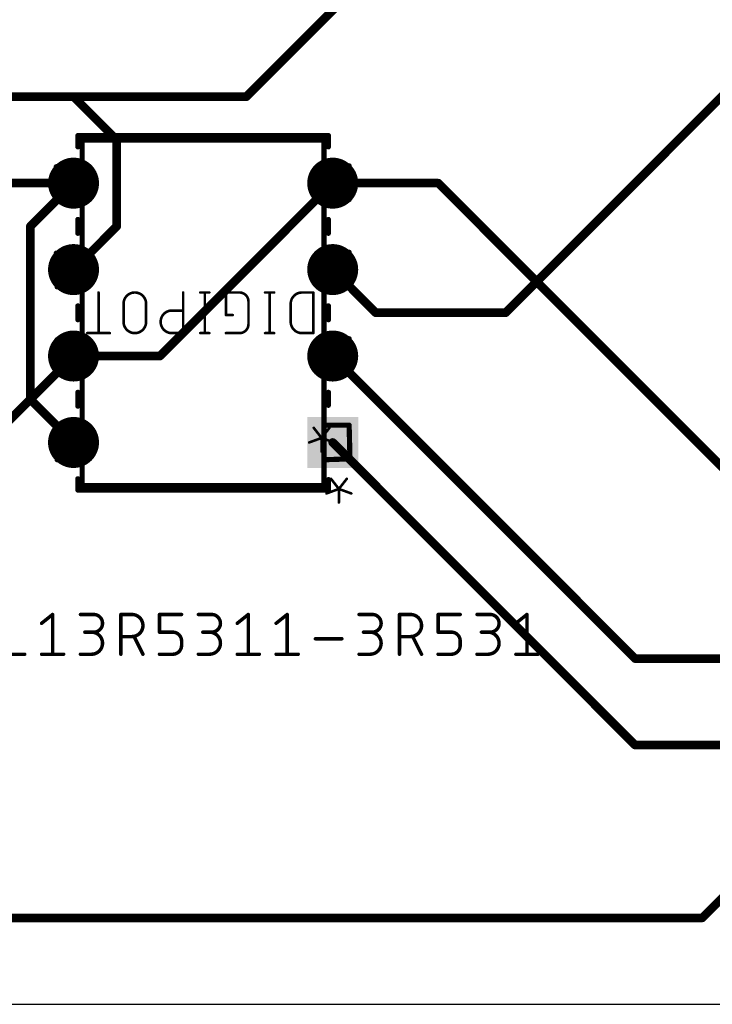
# Model space of a CAD drawing. Extents: x 0 to 99, y -9.3 to 67.
# Tile 5 of 8: x 51.8 to 72.1, y 0 to 28.9. Entities that reach past the tile are written whole.
import ezdxf

# ---------------------------------------------------------------- set-up
doc = ezdxf.new("R2010")
doc.units = 0
for name, color, linetype in [('1', 12, 'CONTINUOUS'), ('16', 132, 'CONTINUOUS'), ('17', 110, 'CONTINUOUS'), ('20', 31, 'CONTINUOUS'), ('21', 7, 'CONTINUOUS'), ('23', 53, 'CONTINUOUS'), ('25', 7, 'CONTINUOUS'), ('27', 7, 'CONTINUOUS'), ('51', 7, 'CONTINUOUS')]:
    doc.layers.add(name, color=color, linetype=linetype)

# ---------------------------------------------------------------- blocks, each defined once
blk = doc.blocks.new('SQUAREP')
blk.add_solid([(-0.5, -0.5), (0.5, -0.5), (-0.5, 0.5), (0.5, 0.5)])
blk = doc.blocks.new('ROUNDP')
at = {"const_width": 0.5}
blk.add_lwpolyline([(0, -0.25, 1), (0, 0.25, 1), (0, -0.25)], format="xyb", dxfattribs=at)

msp = doc.modelspace()

# ---------------------------------------------------------------- linework, layer by layer
at = {"layer": '1', "const_width": 0.254}
for points in [[(66.04, 20.32), (78.74, 33.02)], [(33.02, 26.67), (53.34, 26.67)], [(53.34, 26.67), (54.61, 25.4)], [(54.61, 25.4), (54.61, 22.86)], [(30.48, 24.13), (53.34, 24.13)], [(53.34, 24.13), (52.07, 22.86)], [(52.07, 22.86), (52.07, 17.78)], [(54.61, 22.86), (53.34, 21.59)], [(60.96, 21.59), (62.23, 20.32)], [(62.23, 20.32), (66.04, 20.32)], [(52.07, 17.78), (53.34, 16.51)], [(71.826, 2.54), (82.24, 12.954)], [(6.35, 2.54), (71.826, 2.54)]]:
    msp.add_lwpolyline(points, dxfattribs=at)
at = {"layer": '1', "const_width": 0.127}
for points in [[(53.3849, 26.7149, 1), (53.2951, 26.6251)], [(53.34, 26.6065, 1), (53.34, 26.7335)], [(54.6735, 25.4, 1), (54.5465, 25.4)], [(54.5651, 25.3551, 1), (54.6549, 25.4449)], [(53.3849, 24.0851, 1), (53.2951, 24.1749)], [(53.34, 24.0665, 1), (53.34, 24.1935)], [(52.1335, 22.86, 1), (52.0065, 22.86)], [(52.0251, 22.9049, 1), (52.1149, 22.8151)], [(54.5465, 22.86, 1), (54.6735, 22.86)], [(54.6549, 22.8151, 1), (54.5651, 22.9049)], [(61.0049, 21.6349, 1), (60.9151, 21.5451)], [(53.2951, 21.6349, 1), (53.3849, 21.5451)], [(62.23, 20.3835, 1), (62.23, 20.2565)], [(62.1851, 20.2751, 1), (62.2749, 20.3649)], [(65.9951, 20.3649, 1), (66.0849, 20.2751)], [(66.04, 20.2565, 1), (66.04, 20.3835)], [(52.1149, 17.8249, 1), (52.0251, 17.7351)], [(52.0065, 17.78, 1), (52.1335, 17.78)], [(53.2951, 16.4651, 1), (53.3849, 16.5549)], [(71.7811, 2.5849, 1), (71.8709, 2.4951)], [(71.826, 2.4765, 1), (71.826, 2.6035)]]:
    msp.add_lwpolyline(points, format="xyb", dxfattribs=at)
at = {"layer": '16', "const_width": 0.254}
for points in [[(58.42, 26.67), (67.31, 35.56)], [(49.53, 26.67), (58.42, 26.67)], [(60.96, 24.13), (55.88, 19.05)], [(64.064, 24.13), (60.96, 24.13)], [(75.24, 12.954), (64.064, 24.13)], [(53.34, 19.05), (38.0492, 3.7592)], [(55.88, 19.05), (53.34, 19.05)], [(60.96, 19.05), (69.85, 10.16)], [(60.96, 16.51), (69.85, 7.62)], [(69.85, 10.16), (85.09, 10.16)], [(69.85, 7.62), (87.63, 7.62)]]:
    msp.add_lwpolyline(points, dxfattribs=at)
at = {"layer": '16', "const_width": 0.127}
for points in [[(58.3751, 26.7149, 1), (58.4649, 26.6251)], [(58.42, 26.6065, 1), (58.42, 26.7335)], [(60.96, 24.1935, 1), (60.96, 24.0665)], [(61.0049, 24.0851, 1), (60.9151, 24.1749)], [(64.1089, 24.1749, 1), (64.0191, 24.0851)], [(64.064, 24.0665, 1), (64.064, 24.1935)], [(53.34, 19.1135, 1), (53.34, 18.9865)], [(53.3849, 19.0051, 1), (53.2951, 19.0949)], [(55.8351, 19.0949, 1), (55.9249, 19.0051)], [(55.88, 18.9865, 1), (55.88, 19.1135)], [(61.0049, 19.0949, 1), (60.9151, 19.0051)], [(61.0049, 16.5549, 1), (60.9151, 16.4651)], [(69.85, 10.2235, 1), (69.85, 10.0965)], [(69.8051, 10.1151, 1), (69.8949, 10.2049)], [(69.85, 7.6835, 1), (69.85, 7.5565)], [(69.8051, 7.5751, 1), (69.8949, 7.6649)]]:
    msp.add_lwpolyline(points, format="xyb", dxfattribs=at)
at = {"layer": '20'}
msp.add_line((0, 0), (99.04, 0), dxfattribs=at)
at = {"layer": '21'}
for points, const_width in [([(60.833, 25.527), (53.467, 25.527)], 0.1524), ([(53.467, 25.527), (53.467, 25.1968)], 0.1524), ([(60.833, 25.1968), (60.833, 25.527)], 0.1524), ([(53.467, 23.0632), (53.467, 22.6568)], 0.1524), ([(60.833, 22.6568), (60.833, 23.0632)], 0.1524), ([(53.467, 20.5232), (53.467, 20.1168)], 0.1524), ([(60.833, 20.1168), (60.833, 20.5232)], 0.1524), ([(53.467, 17.9832), (53.467, 17.5768)], 0.1524), ([(60.833, 17.6022), (60.833, 17.9832)], 0.1524), ([(53.467, 15.4432), (53.467, 15.113)], 0.1524), ([(60.833, 15.113), (60.833, 15.4178)], 0.1524), ([(61.1413, 15.144), (60.9092, 15.4425)], 0.0762), ([(61.3735, 15.4425), (61.1413, 15.144)], 0.0762), ([(53.467, 15.113), (60.833, 15.113)], 0.1524), ([(61.1413, 15.144), (60.7766, 15.0114)], 0.0762), ([(61.1413, 14.7461), (61.1413, 15.144)], 0.0762), ([(61.1413, 15.144), (61.5061, 15.0114)], 0.0762)]:
    msp.add_lwpolyline(points, dxfattribs=dict(at, const_width=const_width))
for points, const_width in [([(53.467, 25.5651, 1), (53.467, 25.4889)], 0.0762), ([(53.5051, 25.527, 1), (53.4289, 25.527)], 0.0762), ([(60.8711, 25.527, 1), (60.7949, 25.527)], 0.0762), ([(60.833, 25.4889, 1), (60.833, 25.5651)], 0.0762), ([(53.4289, 25.1968, 1), (53.5051, 25.1968)], 0.0762), ([(60.7949, 25.1968, 1), (60.8711, 25.1968)], 0.0762), ([(53.5051, 23.0632, 1), (53.4289, 23.0632)], 0.0762), ([(60.8711, 23.0632, 1), (60.7949, 23.0632)], 0.0762), ([(53.4289, 22.6568, 1), (53.5051, 22.6568)], 0.0762), ([(60.7949, 22.6568, 1), (60.8711, 22.6568)], 0.0762), ([(53.5051, 20.5232, 1), (53.4289, 20.5232)], 0.0762), ([(60.8711, 20.5232, 1), (60.7949, 20.5232)], 0.0762), ([(53.4289, 20.1168, 1), (53.5051, 20.1168)], 0.0762), ([(60.7949, 20.1168, 1), (60.8711, 20.1168)], 0.0762), ([(53.5051, 17.9832, 1), (53.4289, 17.9832)], 0.0762), ([(60.8711, 17.9832, 1), (60.7949, 17.9832)], 0.0762), ([(53.4289, 17.5768, 1), (53.5051, 17.5768)], 0.0762), ([(60.7949, 17.6022, 1), (60.8711, 17.6022)], 0.0762), ([(53.5051, 15.4432, 1), (53.4289, 15.4432)], 0.0762), ([(60.8711, 15.4178, 1), (60.7949, 15.4178)], 0.0762), ([(60.9242, 15.4542, 1), (60.8942, 15.4308)], 0.0381), ([(61.3885, 15.4308, 1), (61.3584, 15.4542)], 0.0381), ([(53.467, 15.1511, 1), (53.467, 15.0749)], 0.0762), ([(53.4289, 15.113, 1), (53.5051, 15.113)], 0.0762), ([(60.77, 15.0293, 1), (60.7831, 14.9935)], 0.0381), ([(60.7949, 15.113, 1), (60.8711, 15.113)], 0.0762), ([(60.833, 15.0749, 1), (60.833, 15.1511)], 0.0762), ([(61.1478, 15.1619, 1), (61.1348, 15.1261)], 0.0381), ([(61.1604, 15.144, 1), (61.1223, 15.144)], 0.0381), ([(61.1263, 15.1557, 1), (61.1564, 15.1324)], 0.0381), ([(61.1263, 15.1324, 1), (61.1564, 15.1557)], 0.0381), ([(61.1478, 15.1261, 1), (61.1348, 15.1619)], 0.0381), ([(61.4996, 14.9935, 1), (61.5126, 15.0293)], 0.0381), ([(61.1223, 14.7461, 1), (61.1604, 14.7461)], 0.0381)]:
    msp.add_lwpolyline(points, format="xyb", dxfattribs=dict(at, const_width=const_width))
at = {"layer": '23'}
msp.add_point((53.34, 24.13), dxfattribs=at)
at = {"layer": '25', "const_width": 0.0762}
for points in [[(54.0752, 20.9169), (54.0752, 19.7231)], [(56.5637, 20.9169), (56.5637, 19.7231)], [(57.332, 20.9169), (57.0668, 20.9169)], [(57.1994, 19.7231), (57.1994, 20.9169)], [(57.8203, 20.2537), (57.8203, 20.9169)], [(57.8203, 20.9169), (58.2182, 20.9169)], [(59.237, 20.9169), (58.9717, 20.9169)], [(59.1044, 19.7231), (59.1044, 20.9169)], [(60.0569, 20.9169), (60.3885, 20.9169)], [(60.3885, 20.9169), (60.3885, 19.7231)], [(54.8104, 20.0547), (54.8104, 20.5853)], [(55.4736, 20.5853), (55.4736, 20.0547)], [(58.4835, 20.6516), (58.4835, 19.9884)], [(59.7253, 20.0547), (59.7253, 20.5853)], [(56.2321, 20.3863), (56.5637, 20.3863)], [(58.0192, 20.2537), (57.8203, 20.2537)], [(54.4068, 19.7231), (53.7436, 19.7231)], [(56.5637, 19.7231), (56.2321, 19.7231)], [(57.332, 19.7231), (57.0668, 19.7231)], [(58.2182, 19.7231), (57.8203, 19.7231)], [(59.237, 19.7231), (58.9717, 19.7231)], [(60.3885, 19.7231), (60.0569, 19.7231)]]:
    msp.add_lwpolyline(points, dxfattribs=at)
at = {"layer": '25'}
for points, const_width in [([(54.0943, 20.9169, 1), (54.0562, 20.9169)], 0.0381), ([(55.4736, 20.5853, 1), (54.8104, 20.5853)], 0.0762), ([(56.5827, 20.9169, 1), (56.5446, 20.9169)], 0.0381), ([(57.0668, 20.936, 1), (57.0668, 20.8979)], 0.0381), ([(57.2184, 20.9169, 1), (57.1803, 20.9169)], 0.0381), ([(57.332, 20.8979, 1), (57.332, 20.936)], 0.0381), ([(57.8393, 20.9169, 1), (57.8012, 20.9169)], 0.0381), ([(57.8203, 20.936, 1), (57.8203, 20.8979)], 0.0381), ([(58.4835, 20.6516, 0.4142), (58.2182, 20.9169)], 0.0762), ([(58.2182, 20.936, 1), (58.2182, 20.8979)], 0.0381), ([(58.2182, 20.8979, 1), (58.2182, 20.936)], 0.0381), ([(58.9717, 20.936, 1), (58.9717, 20.8979)], 0.0381), ([(59.1234, 20.9169, 1), (59.0853, 20.9169)], 0.0381), ([(59.237, 20.8979, 1), (59.237, 20.936)], 0.0381), ([(60.0569, 20.9169, 0.4142), (59.7253, 20.5853)], 0.0762), ([(60.0569, 20.936, 1), (60.0569, 20.8979)], 0.0381), ([(60.0569, 20.8979, 1), (60.0569, 20.9359)], 0.0381), ([(60.4076, 20.9169, 1), (60.3695, 20.9169)], 0.0381), ([(60.3885, 20.8979, 1), (60.3885, 20.936)], 0.0381), ([(54.8294, 20.5853, 1), (54.7913, 20.5853)], 0.0381), ([(54.7913, 20.5853, 1), (54.8294, 20.5853)], 0.0381), ([(55.4927, 20.5853, 1), (55.4546, 20.5853)], 0.0381), ([(55.4546, 20.5853, 1), (55.4927, 20.5853)], 0.0381), ([(58.5026, 20.6516, 1), (58.4645, 20.6516)], 0.0381), ([(58.4645, 20.6516, 1), (58.5026, 20.6516)], 0.0381), ([(59.7443, 20.5853, 1), (59.7062, 20.5853)], 0.0381), ([(59.7062, 20.5853, 1), (59.7443, 20.5853)], 0.0381), ([(56.2321, 20.3863, 1), (56.2321, 19.7231)], 0.0762), ([(56.2321, 20.4054, 1), (56.2321, 20.3673)], 0.0381), ([(56.2321, 20.3673, 1), (56.2321, 20.4054)], 0.0381), ([(56.5637, 20.3673, 1), (56.5637, 20.4054)], 0.0381), ([(57.8203, 20.2727, 1), (57.8203, 20.2346)], 0.0381), ([(57.8012, 20.2537, 1), (57.8393, 20.2537)], 0.0381), ([(58.0192, 20.2346, 1), (58.0192, 20.2727)], 0.0381), ([(54.8294, 20.0547, 1), (54.7913, 20.0547)], 0.0381), ([(54.7913, 20.0547, 1), (54.8294, 20.0547)], 0.0381), ([(54.8104, 20.0547, 1), (55.4736, 20.0547)], 0.0762), ([(55.4927, 20.0547, 1), (55.4546, 20.0547)], 0.0381), ([(55.4546, 20.0547, 1), (55.4927, 20.0547)], 0.0381), ([(58.2182, 19.7231, 0.4142), (58.4835, 19.9884)], 0.0762), ([(58.5026, 19.9884, 1), (58.4645, 19.9884)], 0.0381), ([(58.4645, 19.9884, 1), (58.5026, 19.9884)], 0.0381), ([(59.7253, 20.0547, 0.4142), (60.0569, 19.7231)], 0.0762), ([(59.7443, 20.0547, 1), (59.7062, 20.0547)], 0.0381), ([(59.7062, 20.0547, 1), (59.7443, 20.0547)], 0.0381), ([(53.7436, 19.7422, 1), (53.7436, 19.7041)], 0.0381), ([(54.0562, 19.7231, 1), (54.0943, 19.7231)], 0.0381), ([(54.4068, 19.7041, 1), (54.4068, 19.7422)], 0.0381), ([(56.2321, 19.7422, 1), (56.2321, 19.7041)], 0.0381), ([(56.2321, 19.7041, 1), (56.2321, 19.7422)], 0.0381), ([(56.5446, 19.7231, 1), (56.5827, 19.7231)], 0.0381), ([(56.5637, 19.7041, 1), (56.5637, 19.7422)], 0.0381), ([(57.0668, 19.7422, 1), (57.0668, 19.7041)], 0.0381), ([(57.1803, 19.7231, 1), (57.2184, 19.7231)], 0.0381), ([(57.332, 19.7041, 1), (57.332, 19.7422)], 0.0381), ([(57.8203, 19.7422, 1), (57.8203, 19.7041)], 0.0381), ([(58.2182, 19.7421, 1), (58.2182, 19.704)], 0.0381), ([(58.2182, 19.7041, 1), (58.2182, 19.7422)], 0.0381), ([(58.9717, 19.7422, 1), (58.9717, 19.7041)], 0.0381), ([(59.0853, 19.7231, 1), (59.1234, 19.7231)], 0.0381), ([(59.237, 19.7041, 1), (59.237, 19.7422)], 0.0381), ([(60.0569, 19.7422, 1), (60.0569, 19.7041)], 0.0381), ([(60.0569, 19.7041, 1), (60.0569, 19.7422)], 0.0381), ([(60.3695, 19.7231, 1), (60.4076, 19.7231)], 0.0381), ([(60.3885, 19.7041, 1), (60.3885, 19.7422)], 0.0381)]:
    msp.add_lwpolyline(points, format="xyb", dxfattribs=dict(at, const_width=const_width))
at = {"layer": '27', "const_width": 0.1016}
for points in [[(52.4002, 11.1958), (52.7247, 11.4554)], [(52.7247, 11.4554), (52.7247, 10.287)], [(53.5432, 11.4554), (53.9326, 11.4554)], [(54.7316, 10.287), (54.7316, 11.4554)], [(54.7316, 11.4554), (55.0562, 11.4554)], [(55.8673, 10.9361), (55.8673, 11.4554)], [(55.8673, 11.4554), (56.5164, 11.4554)], [(57.0103, 11.4554), (57.3997, 11.4554)], [(58.1533, 11.1958), (58.4778, 11.4554)], [(58.4778, 11.4554), (58.4778, 10.287)], [(59.2963, 11.1958), (59.6208, 11.4554)], [(59.6208, 11.4554), (59.6208, 10.287)], [(61.7347, 11.4554), (62.1241, 11.4554)], [(62.9231, 10.287), (62.9231, 11.4554)], [(62.9231, 11.4554), (63.2477, 11.4554)], [(64.0588, 10.9361), (64.0588, 11.4554)], [(64.0588, 11.4554), (64.7079, 11.4554)], [(65.2017, 11.4554), (65.5912, 11.4554)], [(66.3447, 11.1958), (66.6693, 11.4554)], [(66.6693, 11.4554), (66.6693, 10.287)], [(53.9326, 10.9361), (53.673, 10.9361)], [(55.0562, 10.8063), (54.7316, 10.8063)], [(55.3807, 10.287), (55.1211, 10.8063)], [(56.2567, 10.9361), (55.8673, 10.9361)], [(56.5164, 10.5466), (56.5164, 10.6765)], [(57.3997, 10.9361), (57.1401, 10.9361)], [(60.4505, 10.7414), (61.2295, 10.7414)], [(62.1241, 10.9361), (61.8645, 10.9361)], [(63.2477, 10.8063), (62.9231, 10.8063)], [(63.5722, 10.287), (63.3126, 10.8063)], [(64.4482, 10.9361), (64.0588, 10.9361)], [(64.7079, 10.5466), (64.7079, 10.6765)], [(65.5912, 10.9361), (65.3316, 10.9361)], [(51.2572, 10.287), (51.9063, 10.287)], [(52.4002, 10.287), (53.0493, 10.287)], [(53.5432, 10.287), (53.8677, 10.287)], [(55.8673, 10.287), (56.2567, 10.287)], [(57.0103, 10.287), (57.3348, 10.287)], [(58.1533, 10.287), (58.8024, 10.287)], [(59.2963, 10.287), (59.9454, 10.287)], [(61.7347, 10.287), (62.0592, 10.287)], [(64.0588, 10.287), (64.4482, 10.287)], [(65.2017, 10.287), (65.5263, 10.287)], [(66.3447, 10.287), (66.9939, 10.287)]]:
    msp.add_lwpolyline(points, dxfattribs=at)
at = {"layer": '27'}
for points, const_width in [([(52.7501, 11.4554, 1), (52.6993, 11.4554)], 0.0508), ([(52.7406, 11.4356, 1), (52.7089, 11.4752)], 0.0508), ([(53.5432, 11.4808, 1), (53.5432, 11.43)], 0.0508), ([(53.9326, 10.9361, 1), (53.9326, 11.4554)], 0.1016), ([(53.9326, 11.4808, 1), (53.9326, 11.43)], 0.0508), ([(53.9326, 11.43, 1), (53.9326, 11.4808)], 0.0508), ([(54.757, 11.4554, 1), (54.7062, 11.4554)], 0.0508), ([(54.7316, 11.4808, 1), (54.7316, 11.43)], 0.0508), ([(55.0562, 10.8063, 1), (55.0562, 11.4554)], 0.1016), ([(55.0562, 11.4808, 1), (55.0562, 11.43)], 0.0508), ([(55.0562, 11.43, 1), (55.0562, 11.4808)], 0.0508), ([(55.8927, 11.4554, 1), (55.8419, 11.4554)], 0.0508), ([(55.8673, 11.4808, 1), (55.8673, 11.43)], 0.0508), ([(56.5164, 11.43, 1), (56.5164, 11.4808)], 0.0508), ([(57.0103, 11.4808, 1), (57.0103, 11.43)], 0.0508), ([(57.3997, 10.9361, 1), (57.3997, 11.4554)], 0.1016), ([(57.3997, 11.4808, 1), (57.3997, 11.43)], 0.0508), ([(57.3997, 11.43, 1), (57.3997, 11.4808)], 0.0508), ([(58.5032, 11.4554, 1), (58.4524, 11.4554)], 0.0508), ([(58.4937, 11.4356, 1), (58.4619, 11.4752)], 0.0508), ([(59.6462, 11.4554, 1), (59.5954, 11.4554)], 0.0508), ([(59.6367, 11.4356, 1), (59.6049, 11.4752)], 0.0508), ([(61.7347, 11.4808, 1), (61.7347, 11.43)], 0.0508), ([(62.1241, 10.9361, 1), (62.1241, 11.4554)], 0.1016), ([(62.1241, 11.4808, 1), (62.1241, 11.43)], 0.0508), ([(62.1241, 11.43, 1), (62.1241, 11.4808)], 0.0508), ([(62.9485, 11.4554, 1), (62.8977, 11.4554)], 0.0508), ([(62.9231, 11.4808, 1), (62.9231, 11.43)], 0.0508), ([(63.2477, 10.8063, 1), (63.2477, 11.4554)], 0.1016), ([(63.2477, 11.4808, 1), (63.2477, 11.43)], 0.0508), ([(63.2477, 11.43, 1), (63.2477, 11.4808)], 0.0508), ([(64.0842, 11.4554, 1), (64.0333, 11.4554)], 0.0508), ([(64.0588, 11.4808, 1), (64.0588, 11.43)], 0.0508), ([(64.7079, 11.43, 1), (64.7079, 11.4808)], 0.0508), ([(65.2017, 11.4808, 1), (65.2017, 11.43)], 0.0508), ([(65.5912, 10.9361, 1), (65.5912, 11.4554)], 0.1016), ([(65.5912, 11.4808, 1), (65.5912, 11.43)], 0.0508), ([(65.5912, 11.43, 1), (65.5912, 11.4808)], 0.0508), ([(66.6947, 11.4554, 1), (66.6439, 11.4554)], 0.0508), ([(66.6852, 11.4356, 1), (66.6534, 11.4752)], 0.0508), ([(52.3843, 11.2156, 1), (52.416, 11.1759)], 0.0508), ([(58.1374, 11.2156, 1), (58.1691, 11.1759)], 0.0508), ([(59.2804, 11.2156, 1), (59.3121, 11.1759)], 0.0508), ([(66.3289, 11.2156, 1), (66.3606, 11.1759)], 0.0508), ([(53.673, 10.9615, 1), (53.673, 10.9107)], 0.0508), ([(53.8677, 10.287, 1), (53.8677, 10.9361)], 0.1016), ([(53.8677, 10.9615, 1), (53.8677, 10.9107)], 0.0508), ([(53.9326, 10.9615, 1), (53.9326, 10.9107)], 0.0508), ([(53.9326, 10.9107, 1), (53.9326, 10.9615)], 0.0508), ([(54.7316, 10.8317, 1), (54.7316, 10.7809)], 0.0508), ([(55.0562, 10.8317, 1), (55.0562, 10.7809)], 0.0508), ([(55.0562, 10.7809, 1), (55.0562, 10.8317)], 0.0508), ([(55.1438, 10.8176, 1), (55.0984, 10.7949)], 0.0508), ([(55.8673, 10.9615, 1), (55.8673, 10.9107)], 0.0508), ([(55.8419, 10.9361, 1), (55.8927, 10.9361)], 0.0508), ([(56.5164, 10.6765, 0.4142), (56.2567, 10.9361)], 0.1016), ([(56.2567, 10.9615, 1), (56.2567, 10.9107)], 0.0508), ([(56.2567, 10.9107, 1), (56.2567, 10.9615)], 0.0508), ([(56.5418, 10.6765, 1), (56.491, 10.6765)], 0.0508), ([(57.1401, 10.9615, 1), (57.1401, 10.9107)], 0.0508), ([(57.3348, 10.287, 1), (57.3348, 10.9361)], 0.1016), ([(57.3348, 10.9615, 1), (57.3348, 10.9107)], 0.0508), ([(57.3997, 10.9615, 1), (57.3997, 10.9107)], 0.0508), ([(57.3997, 10.9107, 1), (57.3997, 10.9615)], 0.0508), ([(60.4505, 10.7668, 1), (60.4505, 10.716)], 0.0508), ([(61.2295, 10.716, 1), (61.2295, 10.7668)], 0.0508), ([(61.8645, 10.9615, 1), (61.8645, 10.9107)], 0.0508), ([(62.0592, 10.287, 1), (62.0592, 10.9361)], 0.1016), ([(62.0592, 10.9615, 1), (62.0592, 10.9107)], 0.0508), ([(62.1241, 10.9615, 1), (62.1241, 10.9107)], 0.0508), ([(62.1241, 10.9107, 1), (62.1241, 10.9615)], 0.0508), ([(62.9231, 10.8317, 1), (62.9231, 10.7809)], 0.0508), ([(63.2477, 10.8317, 1), (63.2477, 10.7809)], 0.0508), ([(63.2477, 10.7809, 1), (63.2477, 10.8317)], 0.0508), ([(63.3353, 10.8176, 1), (63.2899, 10.7949)], 0.0508), ([(64.0333, 10.9361, 1), (64.0842, 10.9361)], 0.0508), ([(64.0588, 10.9615, 1), (64.0588, 10.9107)], 0.0508), ([(64.7079, 10.6765, 0.4142), (64.4482, 10.9361)], 0.1016), ([(64.4482, 10.9615, 1), (64.4482, 10.9107)], 0.0508), ([(64.4482, 10.9107, 1), (64.4482, 10.9615)], 0.0508), ([(64.7333, 10.6765, 1), (64.6825, 10.6765)], 0.0508), ([(65.3316, 10.9615, 1), (65.3316, 10.9107)], 0.0508), ([(65.5263, 10.287, 1), (65.5263, 10.9361)], 0.1016), ([(65.5263, 10.9615, 1), (65.5263, 10.9107)], 0.0508), ([(65.5912, 10.9615, 1), (65.5912, 10.9107)], 0.0508), ([(65.5912, 10.9107, 1), (65.5912, 10.9615)], 0.0508), ([(56.2567, 10.287, 0.4142), (56.5164, 10.5466)], 0.1016), ([(56.491, 10.6765, 1), (56.5418, 10.6765)], 0.0508), ([(56.5418, 10.5466, 1), (56.491, 10.5466)], 0.0508), ([(56.491, 10.5466, 1), (56.5418, 10.5466)], 0.0508), ([(64.4482, 10.287, 0.4142), (64.7079, 10.5466)], 0.1016), ([(64.6825, 10.6765, 1), (64.7333, 10.6765)], 0.0508), ([(64.7333, 10.5466, 1), (64.6825, 10.5466)], 0.0508), ([(64.6825, 10.5466, 1), (64.7333, 10.5466)], 0.0508), ([(51.9063, 10.2616, 1), (51.9063, 10.3124)], 0.0508), ([(52.4002, 10.3124, 1), (52.4002, 10.2616)], 0.0508), ([(52.6993, 10.287, 1), (52.7501, 10.287)], 0.0508), ([(53.0493, 10.2616, 1), (53.0493, 10.3124)], 0.0508), ([(53.5432, 10.3124, 1), (53.5432, 10.2616)], 0.0508), ([(53.8677, 10.3124, 1), (53.8677, 10.2616)], 0.0508), ([(53.8677, 10.2616, 1), (53.8677, 10.3124)], 0.0508), ([(54.7062, 10.287, 1), (54.757, 10.287)], 0.0508), ([(55.358, 10.2756, 1), (55.4035, 10.2984)], 0.0508), ([(55.8673, 10.3124, 1), (55.8673, 10.2616)], 0.0508), ([(56.2567, 10.3124, 1), (56.2567, 10.2616)], 0.0508), ([(56.2567, 10.2616, 1), (56.2567, 10.3124)], 0.0508), ([(57.0103, 10.3124, 1), (57.0103, 10.2616)], 0.0508), ([(57.3348, 10.3124, 1), (57.3348, 10.2616)], 0.0508), ([(57.3348, 10.2616, 1), (57.3348, 10.3124)], 0.0508), ([(58.1533, 10.3124, 1), (58.1533, 10.2616)], 0.0508), ([(58.4524, 10.287, 1), (58.5032, 10.287)], 0.0508), ([(58.8024, 10.2616, 1), (58.8024, 10.3124)], 0.0508), ([(59.2963, 10.3124, 1), (59.2963, 10.2616)], 0.0508), ([(59.5954, 10.287, 1), (59.6462, 10.287)], 0.0508), ([(59.9454, 10.2616, 1), (59.9454, 10.3124)], 0.0508), ([(61.7347, 10.3124, 1), (61.7347, 10.2616)], 0.0508), ([(62.0592, 10.3124, 1), (62.0592, 10.2616)], 0.0508), ([(62.0592, 10.2616, 1), (62.0592, 10.3124)], 0.0508), ([(62.8977, 10.287, 1), (62.9485, 10.287)], 0.0508), ([(63.5495, 10.2756, 1), (63.5949, 10.2984)], 0.0508), ([(64.0588, 10.3124, 1), (64.0588, 10.2616)], 0.0508), ([(64.4482, 10.3124, 1), (64.4482, 10.2616)], 0.0508), ([(64.4482, 10.2616, 1), (64.4482, 10.3124)], 0.0508), ([(65.2017, 10.3124, 1), (65.2017, 10.2616)], 0.0508), ([(65.5263, 10.3124, 1), (65.5263, 10.2616)], 0.0508), ([(65.5263, 10.2616, 1), (65.5263, 10.3124)], 0.0508), ([(66.3447, 10.3124, 1), (66.3447, 10.2616)], 0.0508), ([(66.6439, 10.287, 1), (66.6947, 10.287)], 0.0508), ([(66.9939, 10.2616, 1), (66.9939, 10.3124)], 0.0508)]:
    msp.add_lwpolyline(points, format="xyb", dxfattribs=dict(at, const_width=const_width))
at = {"layer": '51'}
for points, const_width in [([(60.706, 25.4), (53.594, 25.4)], 0.1524), ([(53.594, 25.4), (53.594, 15.24)], 0.1524), ([(60.706, 15.24), (60.706, 25.4)], 0.1524), ([(53.594, 24.638), (52.832, 24.6126)], 0.1524), ([(52.832, 24.6126), (52.8574, 23.622)], 0.1524), ([(53.594, 23.622), (53.594, 24.638)], 0.1524), ([(60.706, 24.638), (60.706, 23.622)], 0.1524), ([(61.4426, 24.638), (60.706, 24.638)], 0.1524), ([(61.4426, 23.6474), (61.4426, 24.638)], 0.1524), ([(52.8574, 23.622), (53.594, 23.622)], 0.1524), ([(60.706, 23.622), (61.4426, 23.6474)], 0.1524), ([(53.594, 22.098), (52.832, 22.0726)], 0.1524), ([(52.832, 22.0726), (52.8574, 21.082)], 0.1524), ([(53.594, 21.082), (53.594, 22.098)], 0.1524), ([(60.706, 22.098), (60.706, 21.082)], 0.1524), ([(61.4426, 22.098), (60.706, 22.098)], 0.1524), ([(61.468, 21.1074), (61.4426, 22.098)], 0.1524), ([(52.8574, 21.082), (53.594, 21.082)], 0.1524), ([(60.706, 21.082), (61.468, 21.1074)], 0.1524), ([(53.594, 19.558), (52.8574, 19.5326)], 0.1524), ([(52.8574, 19.5326), (52.8574, 18.542)], 0.1524), ([(53.594, 18.542), (53.594, 19.558)], 0.1524), ([(60.706, 19.558), (60.706, 18.542)], 0.1524), ([(61.4426, 19.558), (60.706, 19.558)], 0.1524), ([(61.468, 18.5674), (61.4426, 19.558)], 0.1524), ([(52.8574, 18.542), (53.594, 18.542)], 0.1524), ([(60.706, 18.542), (61.468, 18.5674)], 0.1524), ([(53.594, 17.018), (52.8574, 16.9926)], 0.1524), ([(53.594, 16.002), (53.594, 17.018)], 0.1524), ([(60.706, 17.018), (60.706, 16.002)], 0.1524), ([(61.4426, 17.018), (60.706, 17.018)], 0.1524), ([(61.468, 16.0274), (61.4426, 17.018)], 0.1524), ([(52.8574, 16.9926), (52.8574, 16.002)], 0.1524), ([(60.6333, 16.6426), (60.4012, 16.9411)], 0.0762), ([(60.8655, 16.9411), (60.6333, 16.6426)], 0.0762), ([(60.6333, 16.6426), (60.2686, 16.51)], 0.0762), ([(60.6333, 16.2447), (60.6333, 16.6426)], 0.0762), ([(60.6333, 16.6426), (60.9981, 16.51)], 0.0762), ([(52.8574, 16.002), (53.594, 16.002)], 0.1524), ([(60.706, 16.002), (61.468, 16.0274)], 0.1524), ([(53.594, 15.24), (60.706, 15.24)], 0.1524)]:
    msp.add_lwpolyline(points, dxfattribs=dict(at, const_width=const_width))
for points, const_width in [([(53.594, 25.4381, 1), (53.594, 25.3619)], 0.0762), ([(53.6321, 25.4, 1), (53.5559, 25.4)], 0.0762), ([(60.7441, 25.4, 1), (60.6679, 25.4)], 0.0762), ([(60.706, 25.3619, 1), (60.706, 25.4381)], 0.0762), ([(52.8307, 24.6507, 1), (52.8333, 24.5745)], 0.0762), ([(52.8701, 24.6136, 1), (52.7939, 24.6116)], 0.0762), ([(53.6321, 24.638, 1), (53.5559, 24.638)], 0.0762), ([(53.5953, 24.5999, 1), (53.5927, 24.6761)], 0.0762), ([(60.7441, 24.638, 1), (60.6679, 24.638)], 0.0762), ([(60.706, 24.6761, 1), (60.706, 24.5999)], 0.0762), ([(61.4807, 24.638, 1), (61.4045, 24.638)], 0.0762), ([(61.4426, 24.5999, 1), (61.4426, 24.6761)], 0.0762), ([(52.8574, 23.6601, 1), (52.8574, 23.5839)], 0.0762), ([(52.8193, 23.621, 1), (52.8955, 23.623)], 0.0762), ([(53.5559, 23.622, 1), (53.6321, 23.622)], 0.0762), ([(53.594, 23.5839, 1), (53.594, 23.6601)], 0.0762), ([(60.7047, 23.6601, 1), (60.7073, 23.5839)], 0.0762), ([(60.6679, 23.622, 1), (60.7441, 23.622)], 0.0762), ([(61.4045, 23.6474, 1), (61.4807, 23.6474)], 0.0762), ([(61.4439, 23.6093, 1), (61.4413, 23.6855)], 0.0762), ([(52.8307, 22.1107, 1), (52.8333, 22.0345)], 0.0762), ([(52.8701, 22.0736, 1), (52.7939, 22.0716)], 0.0762), ([(53.6321, 22.098, 1), (53.5559, 22.098)], 0.0762), ([(53.5953, 22.0599, 1), (53.5927, 22.1361)], 0.0762), ([(60.7441, 22.098, 1), (60.6679, 22.098)], 0.0762), ([(60.706, 22.1361, 1), (60.706, 22.0599)], 0.0762), ([(61.4807, 22.099, 1), (61.4045, 22.097)], 0.0762), ([(61.4426, 22.0599, 1), (61.4426, 22.1361)], 0.0762), ([(52.8574, 21.1201, 1), (52.8574, 21.0439)], 0.0762), ([(53.594, 21.0439, 1), (53.594, 21.1201)], 0.0762), ([(60.7047, 21.1201, 1), (60.7073, 21.0439)], 0.0762), ([(61.4299, 21.1064, 1), (61.5061, 21.1084)], 0.0762), ([(61.4693, 21.0693, 1), (61.4667, 21.1455)], 0.0762), ([(52.8193, 21.081, 1), (52.8955, 21.083)], 0.0762), ([(53.5559, 21.082, 1), (53.6321, 21.082)], 0.0762), ([(60.6679, 21.082, 1), (60.7441, 21.082)], 0.0762), ([(52.8561, 19.5707, 1), (52.8587, 19.4945)], 0.0762), ([(52.8955, 19.5326, 1), (52.8193, 19.5326)], 0.0762), ([(53.6321, 19.558, 1), (53.5559, 19.558)], 0.0762), ([(53.5953, 19.5199, 1), (53.5927, 19.5961)], 0.0762), ([(60.7441, 19.558, 1), (60.6679, 19.558)], 0.0762), ([(60.706, 19.5961, 1), (60.706, 19.5199)], 0.0762), ([(61.4807, 19.559, 1), (61.4045, 19.557)], 0.0762), ([(61.4426, 19.5199, 1), (61.4426, 19.5961)], 0.0762), ([(52.8574, 18.5801, 1), (52.8574, 18.5039)], 0.0762), ([(52.8193, 18.542, 1), (52.8955, 18.542)], 0.0762), ([(53.5559, 18.542, 1), (53.6321, 18.542)], 0.0762), ([(53.594, 18.5039, 1), (53.594, 18.5801)], 0.0762), ([(60.7047, 18.5801, 1), (60.7073, 18.5039)], 0.0762), ([(60.6679, 18.542, 1), (60.7441, 18.542)], 0.0762), ([(61.4299, 18.5664, 1), (61.5061, 18.5684)], 0.0762), ([(61.4693, 18.5293, 1), (61.4667, 18.6055)], 0.0762), ([(53.6321, 17.018, 1), (53.5559, 17.018)], 0.0762), ([(53.5953, 16.9799, 1), (53.5927, 17.0561)], 0.0762), ([(60.7441, 17.018, 1), (60.6679, 17.018)], 0.0762), ([(60.706, 17.0561, 1), (60.706, 16.9799)], 0.0762), ([(61.4807, 17.019, 1), (61.4045, 17.017)], 0.0762), ([(61.4426, 16.9799, 1), (61.4426, 17.0561)], 0.0762), ([(52.8561, 17.0307, 1), (52.8587, 16.9545)], 0.0762), ([(52.8955, 16.9926, 1), (52.8193, 16.9926)], 0.0762), ([(60.4162, 16.9528, 1), (60.3862, 16.9294)], 0.0381), ([(60.8805, 16.9294, 1), (60.8504, 16.9528)], 0.0381), ([(60.262, 16.5279, 1), (60.2751, 16.4921)], 0.0381), ([(60.6398, 16.6605, 1), (60.6268, 16.6247)], 0.0381), ([(60.6524, 16.6426, 1), (60.6143, 16.6426)], 0.0381), ([(60.6183, 16.6543, 1), (60.6484, 16.631)], 0.0381), ([(60.6183, 16.631, 1), (60.6484, 16.6543)], 0.0381), ([(60.6398, 16.6247, 1), (60.6268, 16.6605)], 0.0381), ([(60.9916, 16.4921, 1), (61.0046, 16.5279)], 0.0381), ([(60.6143, 16.2447, 1), (60.6524, 16.2447)], 0.0381), ([(52.8574, 16.0401, 1), (52.8574, 15.9639)], 0.0762), ([(52.8193, 16.002, 1), (52.8955, 16.002)], 0.0762), ([(53.5559, 16.002, 1), (53.6321, 16.002)], 0.0762), ([(53.594, 15.9639, 1), (53.594, 16.0401)], 0.0762), ([(60.7047, 16.0401, 1), (60.7073, 15.9639)], 0.0762), ([(60.6679, 16.002, 1), (60.7441, 16.002)], 0.0762), ([(61.4299, 16.0264, 1), (61.5061, 16.0284)], 0.0762), ([(61.4693, 15.9893, 1), (61.4667, 16.0655)], 0.0762), ([(53.594, 15.2781, 1), (53.594, 15.2019)], 0.0762), ([(53.5559, 15.24, 1), (53.6321, 15.24)], 0.0762), ([(60.6679, 15.24, 1), (60.7441, 15.24)], 0.0762), ([(60.706, 15.2019, 1), (60.706, 15.2781)], 0.0762)]:
    msp.add_lwpolyline(points, format="xyb", dxfattribs=dict(at, const_width=const_width))

# ---------------------------------------------------------------- block references
at = {"layer": '17', "xscale": 1.4986, "yscale": 1.4986, "rotation": 180}
for name, p in [('ROUNDP', (53.34, 24.13)), ('ROUNDP', (53.34, 24.13)), ('ROUNDP', (60.96, 24.13)), ('ROUNDP', (60.96, 24.13)), ('ROUNDP', (53.34, 21.59)), ('ROUNDP', (53.34, 21.59)), ('ROUNDP', (60.96, 21.59)), ('ROUNDP', (60.96, 21.59)), ('ROUNDP', (53.34, 19.05)), ('ROUNDP', (53.34, 19.05)), ('ROUNDP', (60.96, 19.05)), ('ROUNDP', (60.96, 19.05)), ('ROUNDP', (53.34, 16.51)), ('ROUNDP', (53.34, 16.51)), ('SQUAREP', (60.96, 16.51)), ('SQUAREP', (60.96, 16.51))]:
    msp.add_blockref(name, p, dxfattribs=at)

doc.saveas('drawing.dxf')
